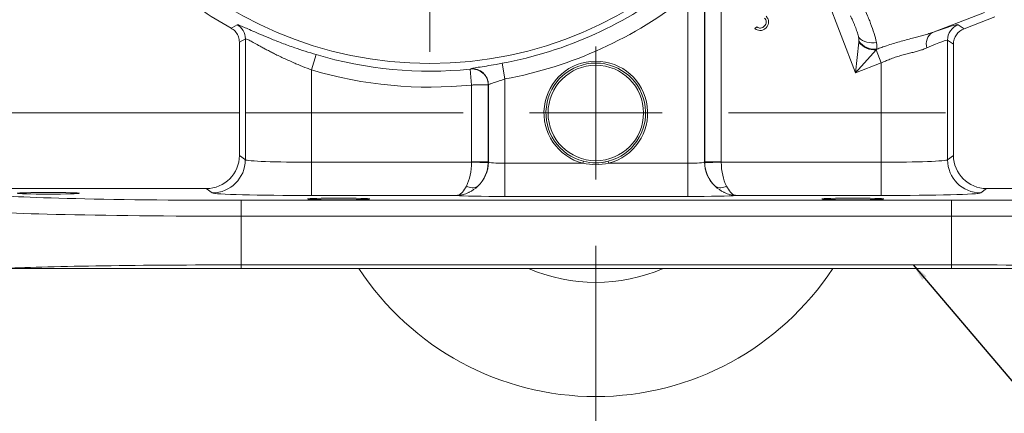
# Model space of a CAD drawing. Header units: inches. Extents: x 0.3 to 33.9, y 0.2 to 21.6.
# Tile 3 of 25: x 4 to 11.4, y 4.9 to 7.8. Entities that reach past the tile are written whole.
import ezdxf

# ---------------------------------------------------------------- set-up
doc = ezdxf.new("R2010")
doc.units = ezdxf.units.IN
doc.header["$MEASUREMENT"] = 0
doc.layers.add('SLD-0', color=7, linetype='Continuous', lineweight=15)
doc.styles.add('SLDTEXTSTYLE0', font='TXT', dxfattribs={"width": 0.75})
doc.dimstyles.new('SLDDIMSTYLE0', dxfattribs={"dimtxt": 0.25, "dimasz": 0.13, "dimexe": 0, "dimexo": 0.0625, "dimgap": 0.0625, "dimtad": 0, "dimtih": 1, "dimtoh": 1, "dimrnd": 1e-09, "dimzin": 12, "dimdsep": 46, "dimtxsty": 'SLDTEXTSTYLE0', "dimsah": 1, "dimcen": 0.09, "dimadec": 0, "dimazin": 3, "dimtfac": 1, "dimtofl": 0, "dimtmove": 0, "dimatfit": 3, "dimfxl": 1, "dimfrac": 2, "dimtolj": 1, "dimtzin": 12, "dimarcsym": 0})
doc.dimstyles.new('SLDDIMSTYLE1', dxfattribs={"dimtxt": 0.25, "dimasz": 0.13, "dimexe": 0, "dimexo": 0.0625, "dimgap": 0.0625, "dimtad": 0, "dimtih": 1, "dimtoh": 1, "dimrnd": 1e-09, "dimzin": 12, "dimdsep": 46, "dimtxsty": 'SLDTEXTSTYLE0', "dimsah": 1, "dimcen": 0.09, "dimadec": 0, "dimazin": 3, "dimtfac": 1, "dimtmove": 0, "dimatfit": 0, "dimfxl": 1, "dimfrac": 2, "dimtolj": 1, "dimtzin": 12, "dimarcsym": 0})
doc.dimstyles.new('SLDDIMSTYLE2', dxfattribs={"dimtxt": 0, "dimasz": 0.13, "dimexe": 0, "dimexo": 0.0625, "dimgap": 0, "dimtad": 0, "dimtih": 1, "dimtoh": 1, "dimdec": 0, "dimrnd": 1e-09, "dimzin": 0, "dimdsep": 46, "dimtxsty": 'Standard', "dimsah": 1, "dimcen": 0.09, "dimadec": 0, "dimazin": 0, "dimtfac": 0.13, "dimtdec": 0, "dimtofl": 0, "dimtmove": 0, "dimatfit": 3, "dimfxl": 1, "dimfrac": 2, "dimtolj": 1, "dimtzin": 0, "dimarcsym": 0})

# ---------------------------------------------------------------- blocks, each defined once
blk = doc.blocks.new('_D_4')
at = {"layer": 'SLD-0'}
for p, q in [((4.1769, 10.4516), (1.9356, 10.4516)), ((2.0606, 10.4516), (2.0606, 9.1976)), ((1.5815, 8.8236), (1.5307, 8.8236)), ((1.5307, 8.8236), (1.5307, 8.4267)), ((2.5397, 8.8236), (2.5905, 8.8236)), ((2.5905, 8.8236), (2.5905, 8.4267)), ((1.5307, 8.4267), (1.5815, 8.4267)), ((2.5905, 8.4267), (2.5397, 8.4267)), ((2.0606, 7.122), (2.0606, 8.3759)), ((5.662, 7.122), (1.9356, 7.122))]:
    blk.add_line(p, q, dxfattribs=at)
for points in [[(2.0606, 10.4516), (2.0406, 10.3216), (2.0806, 10.3216)], [(2.0606, 7.122), (2.0806, 7.252), (2.0406, 7.252)]]:
    blk.add_solid(points, dxfattribs=at)
at = {"layer": 'SLD-0', "char_height": 0.25, "attachment_point": 1, "style": 'SLDTEXTSTYLE0'}
for s, insert in [('3.33', (1.6357, 9.1966, -2.3339)), ('84.57', (1.6449, 8.749, -2.3339))]:
    blk.add_mtext(s, dxfattribs=dict(at, insert=insert))
blk = doc.blocks.new('_D_5')
at = {"layer": 'SLD-0'}
for p, q in [((2.0606, 7.122), (2.0606, 7.372)), ((5.662, 7.122), (1.9356, 7.122)), ((1.5815, 6.5738), (1.5307, 6.5738)), ((1.5307, 6.5738), (1.5307, 6.1769)), ((2.5397, 6.5738), (2.5905, 6.5738)), ((2.5905, 6.5738), (2.5905, 6.1769)), ((1.5307, 6.1769), (1.5815, 6.1769)), ((2.5905, 6.1769), (2.5397, 6.1769)), ((5.6253, 5.952), (1.9356, 5.952)), ((2.0606, 5.952), (2.0606, 5.702))]:
    blk.add_line(p, q, dxfattribs=at)
for points in [[(2.0606, 7.122), (2.0806, 7.252), (2.0406, 7.252)], [(2.0606, 5.952), (2.0406, 5.822), (2.0806, 5.822)]]:
    blk.add_solid(points, dxfattribs=at)
at = {"layer": 'SLD-0', "char_height": 0.25, "attachment_point": 1, "style": 'SLDTEXTSTYLE0'}
for s, insert in [('1.17', (1.6357, 6.9468, -2.3339)), ('29.72', (1.6449, 6.4992, -2.3339))]:
    blk.add_mtext(s, dxfattribs=dict(at, insert=insert))
blk = doc.blocks.new('SW_CENTERMARKSYMBOL_0')
at = {"layer": 'SLD-0', "color": 0}
for p, q in [((0, 1), (0, 2.8701)), ((0, 0), (0, 0.5)), ((-1, 0), (-2.8701, 0)), ((0, 0), (-0.5, 0)), ((0, 0), (0, -0.5)), ((0, 0), (0.5, 0)), ((1, 0), (2.8701, 0)), ((0, -1), (0, -2.8701))]:
    blk.add_line(p, q, dxfattribs=at)
blk = doc.blocks.new('SW_CENTERMARKSYMBOL_1')
at = {"layer": 'SLD-0', "color": 0}
for p, q in [((0, 1), (0, 2.635)), ((0, 0), (0, 0.5)), ((-1, 0), (-2.635, 0)), ((0, 0), (-0.5, 0)), ((0, 0), (0, -0.5)), ((0, 0), (0.5, 0)), ((1, 0), (2.635, 0)), ((0, -1), (0, -2.635))]:
    blk.add_line(p, q, dxfattribs=at)

msp = doc.modelspace()

# ---------------------------------------------------------------- linework, layer by layer
at = {"color": 7, "linetype": 'Continuous', "lineweight": 15}
for p, q in [((9.1662, 8.21), (9.1662, 6.7531)), ((9.1676, 6.7541), (9.1676, 8.2094)), ((9.2925, 8.214), (9.2925, 6.7541)), ((10.3049, 7.4245), (10.0711, 8.0335)), ((9.0413, 6.7436), (9.0413, 8.0051)), ((11.2772, 7.8795), (10.8838, 7.7285)), ((11.1222, 7.7565), (11.3538, 7.8454)), ((9.5465, 7.7569), (9.5595, 7.7699)), ((11.0779, 7.7869), (11.1222, 7.7565)), ((5.7063, 7.681), (5.662, 7.6549)), ((5.662, 7.6549), (5.662, 6.8031)), ((5.7063, 6.7699), (5.7063, 7.681)), ((10.3049, 7.4245), (10.3293, 7.6555)), ((10.33, 7.6624), (10.3281, 7.6891)), ((10.3293, 7.6555), (10.33, 7.6624)), ((10.9978, 7.6702), (10.9978, 6.7699)), ((11.042, 7.6398), (10.9978, 7.6702)), ((10.4602, 7.5972), (10.3049, 7.4245)), ((10.4649, 7.6024), (10.4602, 7.5972)), ((10.4602, 7.5972), (10.4981, 7.4986)), ((11.042, 6.8031), (11.042, 7.6398)), ((6.2401, 7.5611), (6.206, 7.4461)), ((7.641, 7.4962), (7.6627, 7.3782)), ((10.4981, 7.4986), (10.3049, 7.4245)), ((10.4981, 6.751), (10.4981, 7.4986)), ((6.206, 7.4461), (6.206, 6.751)), ((7.3995, 7.452), (7.4115, 7.3326)), ((7.4043, 7.4526), (7.4056, 7.4541)), ((7.6627, 7.3782), (7.6627, 6.7436)), ((7.4115, 6.7541), (7.4115, 7.3326)), ((7.5378, 7.3348), (7.5365, 7.3333)), ((7.5365, 7.3333), (7.5365, 6.7541)), ((7.5378, 6.7531), (7.5378, 7.3348)), ((5.662, 6.8031), (5.7063, 6.7699)), ((7.4115, 6.7541), (7.5365, 6.7541)), ((7.5365, 6.7541), (7.5378, 6.7531)), ((8.2542, 6.7582), (8.2504, 6.7436)), ((8.4436, 6.7436), (8.4399, 6.7582)), ((9.1662, 6.7531), (9.1676, 6.7541)), ((9.1676, 6.7541), (9.2925, 6.7541)), ((10.9978, 6.7699), (11.042, 6.8031)), ((6.206, 6.751), (6.206, 6.501)), ((6.206, 6.751), (7.4115, 6.751)), ((7.4115, 6.751), (7.5364, 6.7478)), ((7.6627, 6.7436), (7.6627, 6.4937)), ((7.6627, 6.7436), (8.2504, 6.7436)), ((8.4436, 6.7436), (9.0413, 6.7436)), ((9.0413, 6.7436), (9.0413, 6.4937)), ((9.2926, 6.751), (9.1677, 6.7478)), ((9.2926, 6.751), (10.4981, 6.751)), ((10.4981, 6.751), (10.4981, 6.501)), ((3.7553, 6.5532), (5.4121, 6.5532)), ((5.4564, 6.52), (5.4121, 6.5532)), ((11.292, 6.5532), (11.2476, 6.52)), ((11.292, 6.5532), (12.9487, 6.5532)), ((5.6753, 6.3447), (5.6753, 6.4647)), ((5.6753, 6.4647), (11.0287, 6.4647)), ((7.3, 6.501), (6.206, 6.501)), ((9.0413, 6.4937), (7.6627, 6.4937)), ((10.4981, 6.501), (9.4041, 6.501)), ((11.0287, 6.3447), (11.0287, 6.4647)), ((11.0287, 6.3447), (5.6753, 6.3447)), ((5.6753, 6.3447), (5.6753, 5.9785)), ((11.0287, 5.9785), (11.0287, 6.3447)), ((5.6753, 5.952), (5.6753, 5.9785)), ((5.6753, 5.9785), (11.0287, 5.9785)), ((11.0287, 5.952), (5.6753, 5.952)), ((11.0287, 5.952), (11.0287, 5.9785))]:
    msp.add_line(p, q, dxfattribs=at)
at = {"color": 7, "linetype": 'Continuous', "lineweight": 15, "flags": 128}
for points in [[(5.6004, 7.7597), (5.6086, 7.7647), (5.6438, 7.7863)], [(8.4001, 6.7503), (8.4122, 6.7522), (8.4399, 6.7582)]]:
    msp.add_lwpolyline(points, dxfattribs=at)
at = {"color": 7, "linetype": 'Continuous', "lineweight": 15}
for centre, radius in [((7.097, 10.4516), 2.9561), ((8.347, 7.122), 0.3595)]:
    msp.add_circle(centre, radius, dxfattribs=at)
for centre, radius, start, end in [((7.097, 10.4516), 3.0051, 280.42964, 308.47505), ((7.097, 10.4516), 3.125, 280.42964, 308.47505), ((7.097, 10.4516), 3.08, 235.68866, 240.92686), ((5.5862, 7.6809), 0.1201, 0.04423, 61.35423), ((10.9396, 7.6431), 0.102, 123.15259, 197.81839), ((11.1229, 7.6701), 0.1251, 111.05219, 179.94781), ((10.4284, 7.7987), 0.1486, 227.52242, 282.84324), ((10.4498, 7.7498), 0.153, 218.07251, 273.92749), ((10.449, 7.748), 0.1465, 215.74863, 276.24727), ((7.097, 10.4516), 3.0148, 253.48625, 275.75816), ((8.347, 7.122), 0.3905, 284.31969, 255.68031), ((8.347, 7.122), 0.3755, 284.31969, 255.68031), ((7.097, 10.4516), 3.1348, 253.48625, 275.75816), ((7.4164, 7.3331), 0.1201, 0.09296, 95.75733), ((7.4177, 7.3346), 0.1201, 0.09301, 95.78466), ((5.4561, 6.7701), 0.2501, 270.06892, 359.94636), ((7.2876, 6.7534), 0.2502, 312.81617, 359.94243), ((7.2865, 6.7542), 0.25, 358.52616, 359.97382), ((9.4164, 6.7534), 0.2502, 180.05757, 227.18383), ((9.4176, 6.7542), 0.25, 180.02618, 181.47384), ((11.2479, 6.7701), 0.2501, 180.05364, 269.93108), ((7.417, 6.6389), 0.0801, 236.57933, 300.52452), ((9.2871, 6.6389), 0.0801, 239.47548, 303.42067), ((8.347, 7.122), 2.135, 213.23055, 326.76945), ((8.347, 7.122), 1.2755, 246.53268, 293.46732)]:
    msp.add_arc(centre, radius, start, end, dxfattribs=at)
for centre, major_axis, ratio, start_param, end_param in [((10.4533, 7.5463), (0.625, 0.2402), 0.032596, 0.022379, 0.79842), ((11.1671, 7.6397), (0.1031, -0.0709), 0.999103, 2.539873, 3.743313), ((10.4981, 7.4297), (0.4999, 0.2403), 0.037993, 0.016646, 0.792686), ((5.4119, 6.8033), (0.2002, -0.1501), 0.999049, 5.356262, 6.926144), ((6.206, 6.7706), (0.5, 0), 0.039279, 3.176499, 4.712389), ((7.2865, 6.7542), (-0.1001, 0.0751), 0.999049, 3.759285, 3.784552), ((7.6627, 6.7534), (0.125, 0), 0.078558, 3.176499, 4.712389), ((9.0413, 6.7534), (0.125, 0), 0.078558, 4.712389, 6.248279), ((9.4176, 6.7542), (-0.1001, -0.0751), 0.999049, 5.640226, 5.665493), ((10.4981, 6.7706), (0.5, 0), 0.039279, 4.712389, 6.248279), ((11.2922, 6.8033), (-0.2002, -0.1501), 0.999049, 5.640226, 7.210109), ((7.2908, 6.751), (0.0041, 0.25), 0.482584, 3.922427, 4.720341), ((7.2908, 6.751), (0.0815, 0.2369), 0.978221, 4.226504, 5.024418), ((9.4132, 6.751), (-0.0815, 0.2369), 0.978221, 1.258768, 2.056681), ((9.4132, 6.751), (-0.0041, 0.25), 0.482584, 1.562845, 2.360758), ((5.6753, 6.5139), (1.88, 0), 0.026186, 3.167773, 4.712389), ((6.206, 6.5207), (0.75, 0), 0.026186, 3.176499, 4.712389), ((7.6627, 6.5035), (0.375, 0), 0.026186, 3.397717, 4.712389), ((9.0413, 6.5035), (0.375, 0), 0.026186, 4.712389, 6.027061), ((10.4981, 6.5207), (0.75, 0), 0.026186, 4.712389, 6.248279), ((11.0287, 6.5139), (1.88, 0), 0.026186, 4.712389, 6.257005), ((5.6753, 6.3939), (2, 0), 0.024615, 3.167773, 4.712389), ((11.0287, 6.3939), (2, 0), 0.024615, 4.712389, 6.257005), ((5.6753, 5.9293), (2, 0), 0.024615, 1.570796, 2.661649), ((11.0287, 5.9293), (2, 0), 0.024615, 0.479944, 1.570796)]:
    msp.add_ellipse(centre, major_axis=major_axis, ratio=ratio, start_param=start_param, end_param=end_param, dxfattribs=at)
for centre in [(4.222, 6.5172), (6.41, 6.4747), (10.284, 6.4747)]:
    msp.add_ellipse(centre, major_axis=(0.2344, 0), ratio=0.026186, dxfattribs=at)
for points, knots in [([(10.3409, 7.9678), (10.3491, 7.9533), (10.3674, 7.9205), (10.3909, 7.8654), (10.4157, 7.8028), (10.439, 7.7385), (10.4551, 7.6852), (10.4603, 7.6595), (10.4614, 7.6539)], [0, 0, 0, 0, 0.171275, 0.384256, 0.500237, 0.720192, 0.938779, 1, 1, 1, 1]), ([(9.6163, 7.7747), (9.6205, 7.7796), (9.6289, 7.7894), (9.6319, 7.8075), (9.6289, 7.824), (9.6225, 7.8318), (9.6193, 7.8357)], [0, 0, 0, 0, 0.280306, 0.559661, 0.779905, 1, 1, 1, 1]), ([(9.6313, 7.8499), (9.6369, 7.8425), (9.648, 7.8277), (9.6503, 7.8011), (9.6432, 7.7782), (9.6338, 7.7671), (9.6291, 7.7616)], [0, 0, 0, 0, 0.279433, 0.558897, 0.77933, 1, 1, 1, 1]), ([(10.3281, 7.6891), (10.3275, 7.6921), (10.3245, 7.7065), (10.3158, 7.7346), (10.3042, 7.7667), (10.2915, 7.7986), (10.2799, 7.8261), (10.2697, 7.8446), (10.2654, 7.8524)], [0, 0, 0, 0, 0.054647, 0.26791, 0.499936, 0.623154, 0.841136, 1, 1, 1, 1]), ([(5.6004, 7.7597), (5.6022, 7.7586), (5.6156, 7.7509), (5.6374, 7.7312), (5.6581, 7.6953), (5.6607, 7.6683), (5.662, 7.6549)], [0, 0, 0, 0, 0.048482, 0.36561, 0.682807, 1, 1, 1, 1]), ([(5.6438, 7.7863), (5.6462, 7.7862), (5.6511, 7.7861), (5.6759, 7.7764), (5.7128, 7.7604), (5.7618, 7.7388), (5.8228, 7.7122), (5.8962, 7.6816), (5.9816, 7.6479), (6.0704, 7.6156), (6.1576, 7.5862), (6.2124, 7.5695), (6.2401, 7.5611)], [0, 0, 0, 0, 0.097599, 0.198003, 0.29472, 0.393859, 0.494954, 0.598464, 0.708711, 0.822013, 0.910178, 1, 1, 1, 1]), ([(9.6291, 7.7616), (9.6225, 7.7561), (9.6094, 7.7451), (9.585, 7.7412), (9.5635, 7.7464), (9.5522, 7.7534), (9.5465, 7.7569)], [0, 0, 0, 0, 0.279837, 0.55894, 0.779229, 1, 1, 1, 1]), ([(9.5595, 7.7699), (9.5645, 7.7672), (9.5734, 7.7622), (9.5836, 7.7614), (9.5881, 7.7611)], [0, 0, 0, 0, 0.560712, 1, 1, 1, 1]), ([(9.5881, 7.7611), (9.594, 7.7622), (9.6047, 7.7643), (9.6128, 7.7715), (9.6163, 7.7747)], [0, 0, 0, 0, 0.558676, 1, 1, 1, 1]), ([(10.4649, 7.6024), (10.4772, 7.6069), (10.5017, 7.6161), (10.5426, 7.6301), (10.5875, 7.6444), (10.6365, 7.6587), (10.6854, 7.6721), (10.731, 7.684), (10.7728, 7.695), (10.811, 7.7054), (10.8483, 7.7163), (10.872, 7.7244), (10.8838, 7.7285)], [0, 0, 0, 0, 0.085725, 0.1716113, 0.2837414, 0.396269, 0.5100372, 0.6242488, 0.7174074, 0.8108474, 0.9052312, 1, 1, 1, 1]), ([(6.206, 7.4461), (6.1945, 7.4504), (6.1601, 7.4632), (6.1147, 7.4814), (6.0679, 7.5013), (6.0304, 7.5179), (5.9914, 7.5358), (5.9536, 7.554), (5.9187, 7.5713), (5.887, 7.5875), (5.8582, 7.6026), (5.8311, 7.6171), (5.7989, 7.6345), (5.7714, 7.6497), (5.7491, 7.6618), (5.7348, 7.6694), (5.7195, 7.6772), (5.7093, 7.6815), (5.7071, 7.6811), (5.7063, 7.681)], [0, 0, 0, 0, 0.045292, 0.136411, 0.18228, 0.238489, 0.295038, 0.352649, 0.410626, 0.46135, 0.512338, 0.564187, 0.616351, 0.711612, 0.759887, 0.808828, 0.855928, 0.951166, 1, 1, 1, 1]), ([(10.4614, 7.6539), (10.4617, 7.6527), (10.4653, 7.6331), (10.4651, 7.6172), (10.4649, 7.6024)], [0, 0, 0, 0, 0.061953, 1, 1, 1, 1]), ([(10.8425, 7.6119), (10.8335, 7.6082), (10.8156, 7.6009), (10.7858, 7.5915), (10.7542, 7.5828), (10.7198, 7.5739), (10.6829, 7.5645), (10.6435, 7.5538), (10.6031, 7.5413), (10.5649, 7.5277), (10.5298, 7.5134), (10.5087, 7.5036), (10.4981, 7.4986)], [0, 0, 0, 0, 0.095516, 0.191631, 0.289412, 0.387736, 0.494769, 0.602543, 0.712756, 0.823908, 0.911723, 1, 1, 1, 1]), ([(7.4056, 7.4541), (7.4091, 7.4554), (7.4161, 7.458), (7.4586, 7.4653), (7.5198, 7.4751), (7.5847, 7.4859), (7.626, 7.4935), (7.641, 7.4962)], [0, 0, 0, 0, 0.221817, 0.441703, 0.659552, 0.876451, 1, 1, 1, 1]), ([(7.3995, 7.452), (7.3998, 7.452), (7.4006, 7.4521), (7.402, 7.4522), (7.4032, 7.4524), (7.4041, 7.4525), (7.4042, 7.4526), (7.4043, 7.4526)], [0, 0, 0, 0, 0.119981, 0.337521, 0.556451, 0.777256, 1, 1, 1, 1]), ([(7.6627, 7.3782), (7.6548, 7.3754), (7.6331, 7.3677), (7.5989, 7.3565), (7.5663, 7.3463), (7.5435, 7.3388), (7.5397, 7.3362), (7.5378, 7.3348)], [0, 0, 0, 0, 0.128629, 0.3514796, 0.5700705, 0.7857478, 1, 1, 1, 1]), ([(7.5365, 7.3333), (7.5359, 7.3333), (7.5347, 7.3333), (7.5286, 7.3332), (7.5193, 7.3332), (7.5071, 7.3331), (7.492, 7.333), (7.4747, 7.3329), (7.4554, 7.3328), (7.4381, 7.3328), (7.4232, 7.3327), (7.4155, 7.3327), (7.4115, 7.3326)], [0, 0, 0, 0, 0.108119, 0.219366, 0.327269, 0.43828, 0.546443, 0.657738, 0.766357, 0.878147, 0.938807, 1, 1, 1, 1]), ([(8.4436, 6.7436), (8.4114, 6.7378), (8.3471, 6.7262), (8.2827, 6.7378), (8.2504, 6.7436)], [0, 0, 0, 0, 0.499477, 1, 1, 1, 1]), ([(7.3728, 6.572), (7.3631, 6.5552), (7.3523, 6.5367), (7.3349, 6.5181), (7.3245, 6.5095), (7.3135, 6.5041), (7.3075, 6.5022), (7.3042, 6.5015), (7.3023, 6.5013), (7.3013, 6.5012), (7.3007, 6.5011), (7.3004, 6.5011), (7.3003, 6.5011), (7.3001, 6.5011), (7.3, 6.5011), (7.3, 6.501)], [0, 0, 0, 0, 0.416891, 0.461413, 0.703997, 0.834066, 0.906642, 0.947465, 0.970451, 0.983387, 0.990662, 0.994753, 0.996173, 0.996798, 1, 1, 1, 1]), ([(7.4577, 6.5698), (7.4367, 6.5529), (7.4142, 6.5347), (7.3761, 6.5166), (7.3533, 6.5084), (7.3286, 6.5035), (7.3157, 6.5019), (7.3087, 6.5014), (7.3049, 6.5012), (7.3027, 6.5011), (7.3015, 6.5011), (7.3009, 6.5011), (7.3006, 6.5011), (7.3004, 6.5011), (7.3001, 6.501), (7.3, 6.501)], [0, 0, 0, 0, 0.426251, 0.457293, 0.712383, 0.842296, 0.912355, 0.951016, 0.972553, 0.984602, 0.991356, 0.995145, 0.996106, 0.996742, 1, 1, 1, 1]), ([(9.2464, 6.5698), (9.2674, 6.5529), (9.2899, 6.5347), (9.328, 6.5166), (9.3507, 6.5084), (9.3755, 6.5035), (9.3883, 6.5019), (9.3953, 6.5014), (9.3992, 6.5012), (9.4013, 6.5011), (9.4025, 6.5011), (9.4032, 6.5011), (9.4034, 6.5011), (9.4037, 6.5011), (9.4039, 6.501), (9.4041, 6.501)], [0, 0, 0, 0, 0.426251, 0.457293, 0.712383, 0.842296, 0.912355, 0.951016, 0.972553, 0.984602, 0.991356, 0.995145, 0.996106, 0.996742, 1, 1, 1, 1]), ([(9.3312, 6.572), (9.341, 6.5552), (9.3518, 6.5367), (9.3692, 6.5181), (9.3796, 6.5095), (9.3906, 6.5041), (9.3965, 6.5022), (9.3999, 6.5015), (9.4017, 6.5013), (9.4027, 6.5012), (9.4033, 6.5011), (9.4036, 6.5011), (9.4038, 6.5011), (9.4039, 6.5011), (9.404, 6.5011), (9.4041, 6.501)], [0, 0, 0, 0, 0.416891, 0.461413, 0.703997, 0.834066, 0.906642, 0.947465, 0.970451, 0.983387, 0.990662, 0.994753, 0.996173, 0.996798, 1, 1, 1, 1]), ([(5.6753, 5.952), (5.5951, 5.952), (5.4398, 5.952), (5.2124, 5.952), (4.9958, 5.952), (4.7876, 5.952), (4.591, 5.952), (4.408, 5.952), (4.2246, 5.952), (4.0478, 5.952), (3.9501, 5.952), (3.9013, 5.952)], [0, 0, 0, 0, 0.110362, 0.213754, 0.317476, 0.420866, 0.524226, 0.627917, 0.731274, 0.865638, 1, 1, 1, 1]), ([(12.8028, 5.952), (12.7633, 5.952), (12.6871, 5.952), (12.545, 5.952), (12.3893, 5.952), (12.2163, 5.952), (12.0281, 5.952), (11.8275, 5.952), (11.625, 5.952), (11.424, 5.952), (11.2273, 5.952), (11.0949, 5.952), (11.0287, 5.952)], [0, 0, 0, 0, 0.110352, 0.212932, 0.315841, 0.418423, 0.521058, 0.624017, 0.726654, 0.817694, 0.908959, 1, 1, 1, 1])]:
    msp.add_open_spline(points, degree=3, knots=knots, dxfattribs=at)
msp.add_open_spline([(8.2542, 6.7582), (8.2851, 6.7523), (8.347, 6.7407), (8.4089, 6.7523), (8.4399, 6.7582)], degree=3, dxfattribs=at)

# ---------------------------------------------------------------- block references
at = {"layer": 'SLD-0'}
for name, p in [('SW_CENTERMARKSYMBOL_0', (7.097, 10.4516)), ('SW_CENTERMARKSYMBOL_1', (8.347, 7.122))]:
    msp.add_blockref(name, p, dxfattribs=at)

# ---------------------------------------------------------------- dimensions: what is measured, and where the dimension line sits
for base, p1, p2, dimstyle, picture, middle in [((2.0606, 7.122), (4.2269, 10.4516), (5.712, 7.122), 'SLDDIMSTYLE0', '_D_4', (2.0606, 8.7868)), ((2.0606, 5.952), (5.712, 7.122), (5.6753, 5.952), 'SLDDIMSTYLE1', '_D_5', (2.0606, 6.537))]:
    dim = msp.add_linear_dim(base=base, p1=p1, p2=p2, angle=90, dimstyle=dimstyle, dxfattribs=at)
    dim.commit()
    dim.dimension.update_dxf_attribs({"geometry": picture, "text_midpoint": middle, "dimtype": 160})

# ---------------------------------------------------------------- leaders
msp.add_leader([(10.7388, 5.9785), (12.1147, 4.3599), (12.3647, 4.3599)], dimstyle='SLDDIMSTYLE2', dxfattribs=at)

doc.saveas('drawing.dxf')
